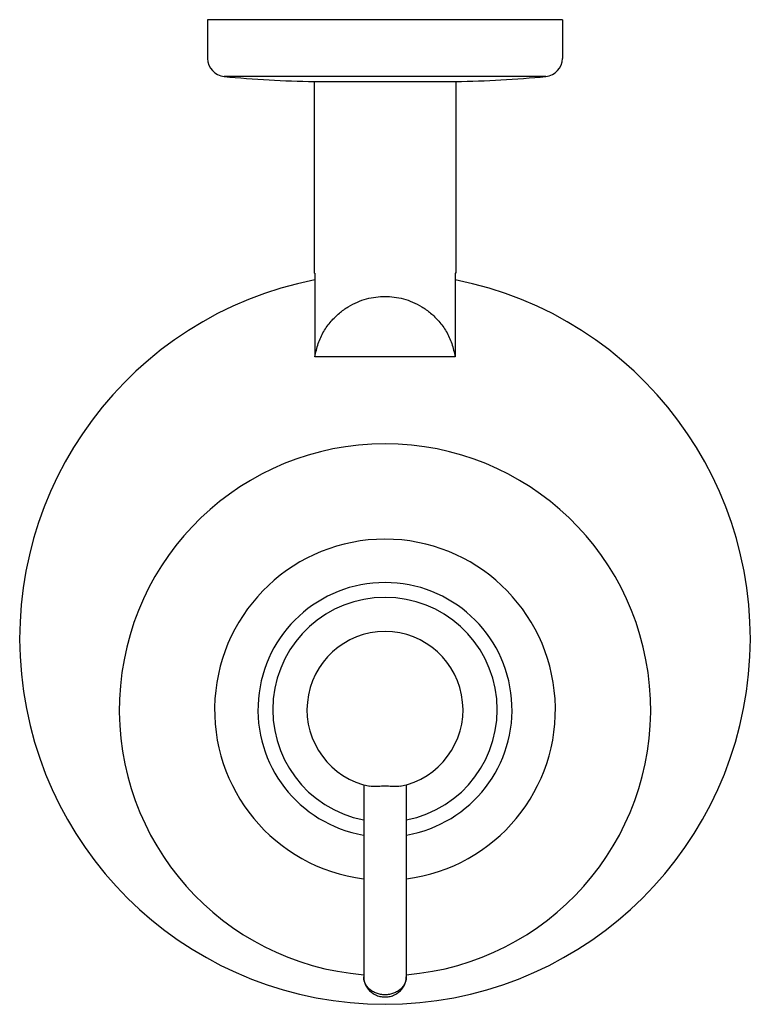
# Model space of a CAD drawing. Header units: millimetres. Extents: x 4007.913 to 4008.016, y 1749.9 to 1750.038.
import ezdxf

# ---------------------------------------------------------------- set-up
doc = ezdxf.new("R2010")
doc.units = ezdxf.units.MM
doc.layers.add('SANINDUSA', color=3, linetype='Continuous')

msp = doc.modelspace()

# ---------------------------------------------------------------- linework, layer by layer
at = {"layer": 'SANINDUSA'}
for p, q in [((4007.989756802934, 1750.038233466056), (4007.939756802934, 1750.038233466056)), ((4007.939756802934, 1750.038233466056), (4007.939756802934, 1750.032772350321)), ((4007.989756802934, 1750.038233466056), (4007.989756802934, 1750.032772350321)), ((4007.987444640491, 1750.030233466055), (4007.942068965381, 1750.030233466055)), ((4007.954756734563, 1750.029527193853), (4007.974756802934, 1750.029527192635)), ((4007.954756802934, 1750.029527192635), (4007.954756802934, 1750.002544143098)), ((4007.974756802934, 1750.029527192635), (4007.974756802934, 1750.002544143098)), ((4007.954869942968, 1750.002544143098), (4007.954756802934, 1750.002544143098)), ((4007.954869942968, 1750.002544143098), (4007.954869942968, 1749.99075459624)), ((4007.9746436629, 1750.002544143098), (4007.9746436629, 1749.99075459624)), ((4007.974756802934, 1750.002544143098), (4007.9746436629, 1750.002544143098)), ((4007.9746436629, 1749.99075459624), (4007.954869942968, 1749.99075459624)), ((4007.961756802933, 1749.930461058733), (4007.961756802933, 1749.903410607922)), ((4007.967756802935, 1749.930461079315), (4007.967756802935, 1749.903410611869)), ((4007.967756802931, 1749.903410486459), (4007.967756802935, 1749.903410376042))]:
    msp.add_line(p, q, dxfattribs=at)
for centre, radius, start, end in [((4007.942306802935, 1750.032772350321), 0.00255000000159, 180, 264.6482653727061), ((4007.987206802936, 1750.032772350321), 0.00255000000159, 275.3517346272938, 0), ((4007.957751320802, 1750.197640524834), 0.16814000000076, 264.6482653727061, 268.9795038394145), ((4007.971762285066, 1750.197640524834), 0.16814000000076, 271.0204961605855, 275.3517346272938), ((4007.964756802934, 1749.951044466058), 0.05149999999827, 101.094487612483, 78.90551238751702), ((4007.964756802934, 1749.941044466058), 0.0374530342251, 274.5971713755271, 265.4028286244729), ((4007.964756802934, 1749.941044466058), 0.02401576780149, 277.1990031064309, 262.8009972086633), ((4007.964756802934, 1749.941044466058), 0.01791055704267, 279.675762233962, 260.3242345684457), ((4007.964756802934, 1749.941044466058), 0.01582287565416, 280.9529695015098, 259.0470304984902), ((4007.964756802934, 1749.941044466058), 0.01100000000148, 281.2141362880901, 258.7858637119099)]:
    msp.add_arc(centre, radius, start, end, dxfattribs=at)
for points in [[(4007.954869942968, 1749.99075459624), (4007.955343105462, 1749.992628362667), (4007.956131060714, 1749.994313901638), (4007.957151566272, 1749.995747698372), (4007.958322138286, 1749.996909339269), (4007.959575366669, 1749.997807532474), (4007.96086501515, 1749.998466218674), (4007.962164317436, 1749.998912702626), (4007.963461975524, 1749.999170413), (4007.964756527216, 1749.999254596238), (4007.966050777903, 1749.999170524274), (4007.967347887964, 1749.998913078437), (4007.968646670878, 1749.998467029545), (4007.969936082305, 1749.997808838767), (4007.971189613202, 1749.9969108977), (4007.972360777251, 1749.995749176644), (4007.973381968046, 1749.994314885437), (4007.974170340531, 1749.992628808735), (4007.9746436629, 1749.99075459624)], [(4007.964756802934, 1749.930256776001), (4007.96427439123, 1749.930248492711), (4007.963797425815, 1749.930228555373), (4007.963351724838, 1749.930211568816), (4007.96295157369, 1749.930215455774), (4007.962617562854, 1749.930254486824)], [(4007.966896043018, 1749.930254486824), (4007.966561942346, 1749.930215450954), (4007.966161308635, 1749.930211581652), (4007.965715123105, 1749.930228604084), (4007.965238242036, 1749.930248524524), (4007.964756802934, 1749.930256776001)], [(4007.961756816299, 1749.903410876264), (4007.961759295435, 1749.903295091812), (4007.96185936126, 1749.902675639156), (4007.962102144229, 1749.902090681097), (4007.962477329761, 1749.901569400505), (4007.962967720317, 1749.901138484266), (4007.963551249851, 1749.900819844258), (4007.964197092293, 1749.900631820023), (4007.964756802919, 1749.900582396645)], [(4007.961763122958, 1749.903247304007), (4007.961756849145, 1749.903410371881)], [(4007.961790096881, 1749.903036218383), (4007.961773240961, 1749.903147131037), (4007.961763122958, 1749.903247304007)], [(4007.964756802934, 1749.900877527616), (4007.964133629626, 1749.900933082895), (4007.963538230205, 1749.901097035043), (4007.962995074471, 1749.901362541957), (4007.96252869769, 1749.901717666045), (4007.962159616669, 1749.902146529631), (4007.961903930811, 1749.902630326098), (4007.961790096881, 1749.903036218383)], [(4007.964756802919, 1749.900582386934), (4007.965323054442, 1749.900632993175), (4007.965967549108, 1749.900821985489), (4007.966549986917, 1749.901141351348), (4007.967038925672, 1749.901572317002), (4007.967412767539, 1749.902093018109), (4007.967654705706, 1749.902677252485), (4007.967754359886, 1749.903296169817), (4007.967756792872, 1749.903410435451)], [(4007.967723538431, 1749.90303638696), (4007.967609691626, 1749.902630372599), (4007.96735401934, 1749.902146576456), (4007.966984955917, 1749.901717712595), (4007.966518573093, 1749.901362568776), (4007.965975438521, 1749.901097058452), (4007.965380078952, 1749.900933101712), (4007.964756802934, 1749.900877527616)], [(4007.967750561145, 1749.90324832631), (4007.967740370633, 1749.903147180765), (4007.967723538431, 1749.90303638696)], [(4007.967756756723, 1749.903410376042), (4007.967750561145, 1749.90324832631)]]:
    msp.add_spline(points, degree=3, dxfattribs=at)

doc.saveas('drawing.dxf')
